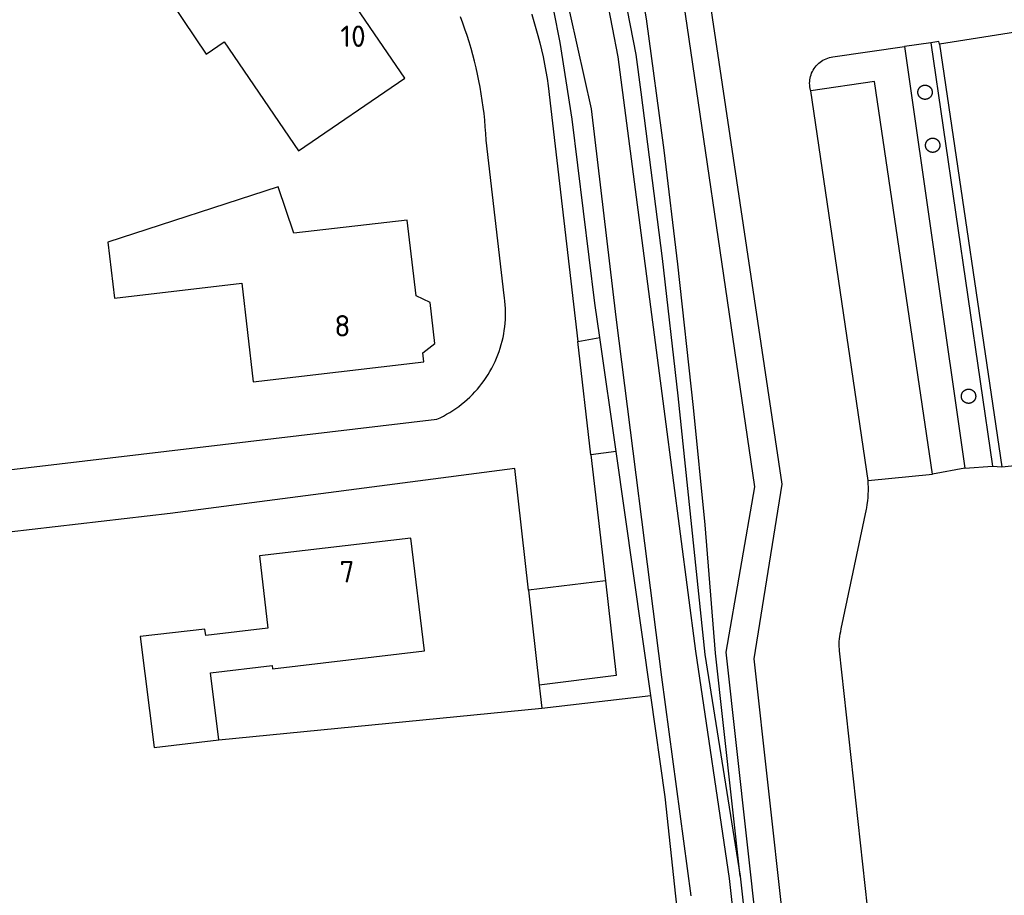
# Model space of a CAD drawing. Header units: metres. Extents: x 174248 to 174892, y 462063 to 462851.
# Tile 3 of 20: x 174296 to 174365, y 462283 to 462344. Entities that reach past the tile are written whole.
import ezdxf

# ---------------------------------------------------------------- set-up
doc = ezdxf.new("R2010")
doc.units = ezdxf.units.M
for name, color, linetype, lineweight in [('BTD-groenvoorziening', 252, 'Continuous', 9), ('Nummeraanduidingreeks', 252, 'Continuous', 9), ('OTD-erf', 252, 'Continuous', 9), ('OWD', 252, 'Continuous', 9), ('OWG-groenvoorziening', 252, 'Continuous', 9), ('Pand', 252, 'Continuous', 9), ('WGD-open verharding', 252, 'Continuous', 9), ('WTD-waterloop', 252, 'Continuous', 9)]:
    doc.layers.add(name, color=color, linetype=linetype, lineweight=lineweight)
doc.styles.get("Standard").update_dxf_attribs({"font": 'isocpeur.ttf'})

msp = doc.modelspace()

# ---------------------------------------------------------------- linework, layer by layer
at = {"layer": 'BTD-groenvoorziening', "lineweight": -3}
for points in [[(174346.716, 462283.892), (174344.987, 462299.504), (174344.256, 462308.507), (174343.452, 462316.725), (174342.353, 462326.775), (174341.388, 462334.765), (174340.155, 462343.965), (174338.841, 462351.352), (174337.34, 462358.398), (174335.008, 462366.464), (174332.405, 462375.027)], [(174332.115, 462344.28), (174332.119, 462344.268), (174332.27, 462343.776), (174332.413, 462343.282), (174332.548, 462342.785), (174332.675, 462342.287), (174332.795, 462341.787), (174332.907, 462341.285), (174333.011, 462340.781), (174333.107, 462340.276), (174333.196, 462339.769), (174333.276, 462339.261), (174335.343, 462321.342), (174336.883, 462321.632), (174336.542, 462324.024), (174334.954, 462336.922), (174334.11, 462342.306), (174333.656, 462344.552)], [(174359.705, 462339.314), (174359.714, 462339.313), (174359.722, 462339.312), (174359.731, 462339.311), (174359.74, 462339.31), (174359.748, 462339.309), (174359.757, 462339.307), (174359.765, 462339.306), (174359.774, 462339.304), (174359.782, 462339.302), (174359.791, 462339.3), (174359.799, 462339.298), (174359.808, 462339.296), (174359.816, 462339.293), (174359.824, 462339.291), (174359.833, 462339.288), (174359.841, 462339.285), (174359.849, 462339.282), (174359.857, 462339.279), (174359.865, 462339.275), (174359.873, 462339.272), (174359.881, 462339.268), (174359.889, 462339.264), (174359.897, 462339.26), (174359.905, 462339.256), (174359.912, 462339.252), (174359.92, 462339.248), (174359.927, 462339.244), (174359.935, 462339.239), (174359.942, 462339.234), (174359.95, 462339.229), (174359.957, 462339.225), (174359.964, 462339.22), (174359.971, 462339.214), (174359.978, 462339.209), (174359.985, 462339.204), (174359.991, 462339.198), (174359.998, 462339.192), (174360.005, 462339.187), (174360.011, 462339.181), (174360.017, 462339.175), (174360.024, 462339.169), (174360.03, 462339.162), (174360.036, 462339.156), (174360.042, 462339.15), (174360.047, 462339.143), (174360.053, 462339.136), (174360.059, 462339.13), (174360.064, 462339.123), (174360.069, 462339.116), (174360.074, 462339.109), (174360.08, 462339.102), (174360.084, 462339.095), (174360.089, 462339.087), (174360.094, 462339.08), (174360.099, 462339.073), (174360.103, 462339.065), (174360.107, 462339.057), (174360.111, 462339.05), (174360.115, 462339.042), (174360.119, 462339.034), (174360.123, 462339.026), (174360.127, 462339.018), (174360.13, 462339.01), (174360.134, 462339.002), (174360.137, 462338.994), (174360.14, 462338.986), (174360.143, 462338.978), (174360.146, 462338.97), (174360.148, 462338.961), (174360.151, 462338.953), (174360.153, 462338.944), (174360.155, 462338.936), (174360.157, 462338.927), (174360.159, 462338.919), (174360.161, 462338.91), (174360.162, 462338.902), (174360.164, 462338.893), (174360.165, 462338.885), (174360.167, 462338.867), (174360.168, 462338.859), (174360.169, 462338.85), (174360.169, 462338.841), (174360.17, 462338.832), (174360.17, 462338.798), (174360.169, 462338.789), (174360.169, 462338.78), (174360.168, 462338.771), (174360.167, 462338.763), (174360.166, 462338.754), (174360.165, 462338.745), (174360.164, 462338.737), (174360.162, 462338.728), (174360.161, 462338.72), (174360.159, 462338.711), (174360.157, 462338.703), (174360.155, 462338.694), (174360.153, 462338.686), (174360.151, 462338.677), (174360.148, 462338.669), (174360.146, 462338.661), (174360.143, 462338.652), (174360.14, 462338.644), (174360.137, 462338.636), (174360.134, 462338.628), (174360.13, 462338.62), (174360.127, 462338.612), (174360.123, 462338.604), (174360.119, 462338.596), (174360.115, 462338.588), (174360.111, 462338.58), (174360.107, 462338.573), (174360.103, 462338.565), (174360.099, 462338.558), (174360.094, 462338.55), (174360.089, 462338.543), (174360.084, 462338.535), (174360.08, 462338.528), (174360.074, 462338.521), (174360.069, 462338.514), (174360.064, 462338.507), (174360.059, 462338.5), (174360.053, 462338.494), (174360.047, 462338.487), (174360.042, 462338.48), (174360.036, 462338.474), (174360.03, 462338.468), (174360.024, 462338.461), (174360.017, 462338.455), (174360.011, 462338.449), (174360.005, 462338.443), (174359.998, 462338.438), (174359.991, 462338.432), (174359.985, 462338.426), (174359.978, 462338.421), (174359.964, 462338.411), (174359.957, 462338.405), (174359.95, 462338.4), (174359.942, 462338.396), (174359.935, 462338.391), (174359.927, 462338.386), (174359.92, 462338.382), (174359.912, 462338.378), (174359.905, 462338.374), (174359.897, 462338.37), (174359.889, 462338.366), (174359.881, 462338.362), (174359.873, 462338.358), (174359.865, 462338.355), (174359.857, 462338.351), (174359.849, 462338.348), (174359.841, 462338.345), (174359.833, 462338.342), (174359.824, 462338.339), (174359.816, 462338.337), (174359.808, 462338.334), (174359.799, 462338.332), (174359.791, 462338.33), (174359.782, 462338.328), (174359.774, 462338.326), (174359.765, 462338.324), (174359.757, 462338.323), (174359.748, 462338.321), (174359.74, 462338.32), (174359.731, 462338.319), (174359.722, 462338.318), (174359.714, 462338.317), (174359.705, 462338.316), (174359.696, 462338.316), (174359.687, 462338.315), (174359.679, 462338.315), (174359.67, 462338.315), (174359.661, 462338.315), (174359.653, 462338.315), (174359.644, 462338.316), (174359.635, 462338.316), (174359.626, 462338.317), (174359.618, 462338.318), (174359.609, 462338.319), (174359.6, 462338.32), (174359.592, 462338.321), (174359.583, 462338.323), (174359.575, 462338.324), (174359.566, 462338.326), (174359.558, 462338.328), (174359.549, 462338.33), (174359.541, 462338.332), (174359.532, 462338.334), (174359.524, 462338.337), (174359.516, 462338.339), (174359.507, 462338.342), (174359.499, 462338.345), (174359.491, 462338.348), (174359.483, 462338.351), (174359.475, 462338.355), (174359.467, 462338.358), (174359.459, 462338.362), (174359.451, 462338.366), (174359.443, 462338.37), (174359.435, 462338.374), (174359.428, 462338.378), (174359.42, 462338.382), (174359.413, 462338.386), (174359.405, 462338.391), (174359.398, 462338.396), (174359.39, 462338.4), (174359.383, 462338.405), (174359.376, 462338.411), (174359.369, 462338.416), (174359.362, 462338.421), (174359.355, 462338.426), (174359.349, 462338.432), (174359.342, 462338.438), (174359.335, 462338.443), (174359.329, 462338.449), (174359.323, 462338.455), (174359.316, 462338.461), (174359.31, 462338.468), (174359.304, 462338.474), (174359.298, 462338.48), (174359.293, 462338.487), (174359.287, 462338.494), (174359.281, 462338.5), (174359.276, 462338.507), (174359.271, 462338.514), (174359.266, 462338.521), (174359.26, 462338.528), (174359.255, 462338.535), (174359.251, 462338.543), (174359.246, 462338.55), (174359.241, 462338.558), (174359.237, 462338.565), (174359.233, 462338.573), (174359.229, 462338.58), (174359.225, 462338.588), (174359.221, 462338.596), (174359.217, 462338.604), (174359.213, 462338.612), (174359.21, 462338.62), (174359.206, 462338.628), (174359.203, 462338.636), (174359.2, 462338.644), (174359.197, 462338.652), (174359.194, 462338.661), (174359.192, 462338.669), (174359.189, 462338.677), (174359.187, 462338.686), (174359.185, 462338.694), (174359.183, 462338.703), (174359.181, 462338.711), (174359.179, 462338.72), (174359.178, 462338.728), (174359.176, 462338.737), (174359.175, 462338.745), (174359.173, 462338.763), (174359.172, 462338.771), (174359.171, 462338.78), (174359.171, 462338.789), (174359.17, 462338.798), (174359.17, 462338.806), (174359.17, 462338.832), (174359.171, 462338.841), (174359.171, 462338.85), (174359.172, 462338.859), (174359.173, 462338.867), (174359.174, 462338.876), (174359.175, 462338.885), (174359.176, 462338.893), (174359.178, 462338.902), (174359.179, 462338.91), (174359.181, 462338.919), (174359.183, 462338.927), (174359.185, 462338.936), (174359.187, 462338.944), (174359.189, 462338.953), (174359.192, 462338.961), (174359.194, 462338.97), (174359.197, 462338.978), (174359.2, 462338.986), (174359.203, 462338.994), (174359.206, 462339.002), (174359.21, 462339.01), (174359.213, 462339.018), (174359.217, 462339.026), (174359.221, 462339.034), (174359.225, 462339.042), (174359.229, 462339.05), (174359.233, 462339.057), (174359.237, 462339.065), (174359.241, 462339.073), (174359.246, 462339.08), (174359.251, 462339.087), (174359.255, 462339.095), (174359.26, 462339.102), (174359.266, 462339.109), (174359.271, 462339.116), (174359.276, 462339.123), (174359.281, 462339.13), (174359.287, 462339.136), (174359.293, 462339.143), (174359.298, 462339.15), (174359.304, 462339.156), (174359.31, 462339.162), (174359.316, 462339.169), (174359.323, 462339.175), (174359.329, 462339.181), (174359.335, 462339.187), (174359.342, 462339.192), (174359.349, 462339.198), (174359.355, 462339.204), (174359.362, 462339.209), (174359.369, 462339.214), (174359.376, 462339.22), (174359.383, 462339.225), (174359.39, 462339.229), (174359.398, 462339.234), (174359.405, 462339.239), (174359.413, 462339.244), (174359.42, 462339.248), (174359.428, 462339.252), (174359.435, 462339.256), (174359.443, 462339.26), (174359.451, 462339.264), (174359.459, 462339.268), (174359.467, 462339.272), (174359.475, 462339.275), (174359.483, 462339.279), (174359.491, 462339.282), (174359.499, 462339.285), (174359.507, 462339.288), (174359.516, 462339.291), (174359.524, 462339.293), (174359.532, 462339.296), (174359.541, 462339.298), (174359.549, 462339.3), (174359.558, 462339.302), (174359.566, 462339.304), (174359.575, 462339.306), (174359.583, 462339.307), (174359.592, 462339.309), (174359.6, 462339.31), (174359.609, 462339.311), (174359.618, 462339.312), (174359.626, 462339.313), (174359.635, 462339.314), (174359.644, 462339.314), (174359.653, 462339.315), (174359.661, 462339.315), (174359.67, 462339.315), (174359.679, 462339.315), (174359.687, 462339.315), (174359.696, 462339.314), (174359.705, 462339.314)], [(174360.241, 462335.599), (174360.25, 462335.598), (174360.258, 462335.597), (174360.267, 462335.596), (174360.276, 462335.595), (174360.284, 462335.594), (174360.293, 462335.592), (174360.301, 462335.591), (174360.31, 462335.589), (174360.319, 462335.587), (174360.327, 462335.585), (174360.335, 462335.583), (174360.344, 462335.581), (174360.352, 462335.578), (174360.361, 462335.576), (174360.369, 462335.573), (174360.377, 462335.57), (174360.385, 462335.567), (174360.393, 462335.564), (174360.401, 462335.56), (174360.409, 462335.557), (174360.417, 462335.553), (174360.425, 462335.549), (174360.433, 462335.545), (174360.441, 462335.541), (174360.448, 462335.537), (174360.456, 462335.533), (174360.464, 462335.529), (174360.471, 462335.524), (174360.478, 462335.519), (174360.486, 462335.514), (174360.493, 462335.51), (174360.5, 462335.505), (174360.507, 462335.499), (174360.514, 462335.494), (174360.521, 462335.489), (174360.527, 462335.483), (174360.534, 462335.477), (174360.541, 462335.472), (174360.547, 462335.466), (174360.553, 462335.46), (174360.56, 462335.454), (174360.566, 462335.447), (174360.572, 462335.441), (174360.578, 462335.435), (174360.583, 462335.428), (174360.589, 462335.421), (174360.595, 462335.415), (174360.6, 462335.408), (174360.605, 462335.401), (174360.611, 462335.394), (174360.616, 462335.387), (174360.62, 462335.38), (174360.625, 462335.372), (174360.63, 462335.365), (174360.635, 462335.358), (174360.639, 462335.35), (174360.643, 462335.342), (174360.648, 462335.335), (174360.652, 462335.327), (174360.655, 462335.319), (174360.659, 462335.311), (174360.663, 462335.303), (174360.666, 462335.295), (174360.67, 462335.287), (174360.673, 462335.279), (174360.676, 462335.271), (174360.679, 462335.263), (174360.681, 462335.255), (174360.684, 462335.246), (174360.687, 462335.238), (174360.689, 462335.229), (174360.691, 462335.221), (174360.693, 462335.212), (174360.695, 462335.204), (174360.697, 462335.195), (174360.698, 462335.187), (174360.7, 462335.178), (174360.701, 462335.17), (174360.702, 462335.161), (174360.703, 462335.152), (174360.704, 462335.144), (174360.705, 462335.135), (174360.705, 462335.126), (174360.706, 462335.117), (174360.706, 462335.083), (174360.705, 462335.074), (174360.705, 462335.065), (174360.704, 462335.056), (174360.703, 462335.048), (174360.701, 462335.03), (174360.7, 462335.022), (174360.698, 462335.013), (174360.697, 462335.005), (174360.695, 462334.996), (174360.693, 462334.988), (174360.691, 462334.979), (174360.689, 462334.971), (174360.687, 462334.962), (174360.684, 462334.954), (174360.681, 462334.946), (174360.679, 462334.937), (174360.676, 462334.929), (174360.673, 462334.921), (174360.67, 462334.913), (174360.666, 462334.905), (174360.663, 462334.897), (174360.659, 462334.889), (174360.655, 462334.881), (174360.652, 462334.873), (174360.648, 462334.865), (174360.643, 462334.858), (174360.639, 462334.85), (174360.635, 462334.843), (174360.63, 462334.835), (174360.625, 462334.828), (174360.62, 462334.82), (174360.616, 462334.813), (174360.611, 462334.806), (174360.605, 462334.799), (174360.6, 462334.792), (174360.595, 462334.785), (174360.589, 462334.779), (174360.583, 462334.772), (174360.578, 462334.765), (174360.572, 462334.759), (174360.566, 462334.753), (174360.56, 462334.746), (174360.553, 462334.74), (174360.547, 462334.734), (174360.541, 462334.728), (174360.534, 462334.723), (174360.527, 462334.717), (174360.521, 462334.711), (174360.514, 462334.706), (174360.507, 462334.701), (174360.5, 462334.696), (174360.493, 462334.69), (174360.486, 462334.685), (174360.478, 462334.681), (174360.471, 462334.676), (174360.464, 462334.671), (174360.456, 462334.667), (174360.448, 462334.663), (174360.441, 462334.659), (174360.433, 462334.655), (174360.425, 462334.651), (174360.417, 462334.647), (174360.409, 462334.643), (174360.401, 462334.64), (174360.393, 462334.636), (174360.385, 462334.633), (174360.377, 462334.63), (174360.369, 462334.627), (174360.361, 462334.624), (174360.352, 462334.622), (174360.344, 462334.619), (174360.335, 462334.617), (174360.327, 462334.615), (174360.319, 462334.613), (174360.31, 462334.611), (174360.301, 462334.609), (174360.293, 462334.608), (174360.284, 462334.606), (174360.276, 462334.605), (174360.267, 462334.604), (174360.258, 462334.603), (174360.25, 462334.602), (174360.241, 462334.601), (174360.232, 462334.601), (174360.223, 462334.6), (174360.215, 462334.6), (174360.206, 462334.6), (174360.197, 462334.6), (174360.189, 462334.6), (174360.18, 462334.601), (174360.171, 462334.601), (174360.162, 462334.602), (174360.154, 462334.603), (174360.136, 462334.605), (174360.128, 462334.606), (174360.119, 462334.608), (174360.111, 462334.609), (174360.102, 462334.611), (174360.093, 462334.613), (174360.085, 462334.615), (174360.077, 462334.617), (174360.068, 462334.619), (174360.06, 462334.622), (174360.052, 462334.624), (174360.043, 462334.627), (174360.035, 462334.63), (174360.027, 462334.633), (174360.019, 462334.636), (174360.011, 462334.64), (174360.003, 462334.643), (174359.995, 462334.647), (174359.987, 462334.651), (174359.979, 462334.655), (174359.971, 462334.659), (174359.964, 462334.663), (174359.948, 462334.671), (174359.941, 462334.676), (174359.934, 462334.681), (174359.926, 462334.685), (174359.919, 462334.69), (174359.912, 462334.696), (174359.905, 462334.701), (174359.898, 462334.706), (174359.891, 462334.711), (174359.885, 462334.717), (174359.878, 462334.723), (174359.871, 462334.728), (174359.865, 462334.734), (174359.859, 462334.74), (174359.852, 462334.746), (174359.846, 462334.753), (174359.84, 462334.759), (174359.834, 462334.765), (174359.829, 462334.772), (174359.823, 462334.779), (174359.817, 462334.785), (174359.812, 462334.792), (174359.807, 462334.799), (174359.802, 462334.806), (174359.796, 462334.813), (174359.791, 462334.82), (174359.787, 462334.828), (174359.782, 462334.835), (174359.777, 462334.843), (174359.773, 462334.85), (174359.769, 462334.858), (174359.764, 462334.865), (174359.76, 462334.873), (174359.757, 462334.881), (174359.753, 462334.889), (174359.749, 462334.897), (174359.746, 462334.905), (174359.742, 462334.913), (174359.739, 462334.921), (174359.736, 462334.929), (174359.733, 462334.937), (174359.731, 462334.946), (174359.728, 462334.954), (174359.725, 462334.962), (174359.723, 462334.971), (174359.721, 462334.979), (174359.719, 462334.988), (174359.717, 462334.996), (174359.715, 462335.005), (174359.714, 462335.013), (174359.712, 462335.022), (174359.711, 462335.03), (174359.71, 462335.039), (174359.709, 462335.048), (174359.708, 462335.056), (174359.707, 462335.065), (174359.707, 462335.074), (174359.706, 462335.083), (174359.706, 462335.091), (174359.706, 462335.117), (174359.707, 462335.126), (174359.707, 462335.135), (174359.708, 462335.144), (174359.709, 462335.152), (174359.71, 462335.161), (174359.711, 462335.17), (174359.712, 462335.178), (174359.714, 462335.187), (174359.715, 462335.195), (174359.717, 462335.204), (174359.719, 462335.212), (174359.721, 462335.221), (174359.723, 462335.229), (174359.725, 462335.238), (174359.728, 462335.246), (174359.731, 462335.255), (174359.733, 462335.263), (174359.736, 462335.271), (174359.739, 462335.279), (174359.742, 462335.287), (174359.746, 462335.295), (174359.749, 462335.303), (174359.753, 462335.311), (174359.757, 462335.319), (174359.76, 462335.327), (174359.764, 462335.335), (174359.769, 462335.342), (174359.773, 462335.35), (174359.777, 462335.358), (174359.782, 462335.365), (174359.787, 462335.372), (174359.791, 462335.38), (174359.796, 462335.387), (174359.802, 462335.394), (174359.807, 462335.401), (174359.812, 462335.408), (174359.817, 462335.415), (174359.823, 462335.421), (174359.829, 462335.428), (174359.834, 462335.435), (174359.84, 462335.441), (174359.846, 462335.447), (174359.852, 462335.454), (174359.859, 462335.46), (174359.865, 462335.466), (174359.871, 462335.472), (174359.878, 462335.477), (174359.885, 462335.483), (174359.891, 462335.489), (174359.898, 462335.494), (174359.905, 462335.499), (174359.912, 462335.505), (174359.919, 462335.51), (174359.926, 462335.514), (174359.934, 462335.519), (174359.941, 462335.524), (174359.948, 462335.529), (174359.956, 462335.533), (174359.964, 462335.537), (174359.971, 462335.541), (174359.979, 462335.545), (174359.987, 462335.549), (174359.995, 462335.553), (174360.003, 462335.557), (174360.011, 462335.56), (174360.019, 462335.564), (174360.027, 462335.567), (174360.043, 462335.573), (174360.052, 462335.576), (174360.06, 462335.578), (174360.068, 462335.581), (174360.077, 462335.583), (174360.085, 462335.585), (174360.093, 462335.587), (174360.102, 462335.589), (174360.111, 462335.591), (174360.119, 462335.592), (174360.128, 462335.594), (174360.136, 462335.595), (174360.145, 462335.596), (174360.154, 462335.597), (174360.162, 462335.598), (174360.171, 462335.599), (174360.18, 462335.599), (174360.189, 462335.6), (174360.197, 462335.6), (174360.206, 462335.6), (174360.215, 462335.6), (174360.223, 462335.6), (174360.232, 462335.599), (174360.241, 462335.599)], [(174362.753, 462318.012), (174362.762, 462318.011), (174362.77, 462318.01), (174362.779, 462318.009), (174362.788, 462318.008), (174362.796, 462318.007), (174362.805, 462318.005), (174362.813, 462318.004), (174362.822, 462318.002), (174362.83, 462318), (174362.839, 462317.998), (174362.847, 462317.996), (174362.856, 462317.994), (174362.864, 462317.991), (174362.872, 462317.988), (174362.881, 462317.986), (174362.889, 462317.983), (174362.897, 462317.98), (174362.905, 462317.977), (174362.913, 462317.973), (174362.921, 462317.97), (174362.929, 462317.966), (174362.937, 462317.962), (174362.945, 462317.959), (174362.953, 462317.955), (174362.96, 462317.95), (174362.968, 462317.946), (174362.975, 462317.942), (174362.983, 462317.937), (174362.99, 462317.932), (174362.998, 462317.927), (174363.005, 462317.923), (174363.012, 462317.918), (174363.019, 462317.912), (174363.026, 462317.907), (174363.033, 462317.902), (174363.039, 462317.896), (174363.046, 462317.89), (174363.053, 462317.885), (174363.059, 462317.879), (174363.065, 462317.873), (174363.072, 462317.867), (174363.078, 462317.86), (174363.084, 462317.854), (174363.09, 462317.848), (174363.095, 462317.841), (174363.101, 462317.834), (174363.107, 462317.828), (174363.112, 462317.821), (174363.117, 462317.814), (174363.122, 462317.807), (174363.128, 462317.8), (174363.133, 462317.793), (174363.137, 462317.785), (174363.142, 462317.778), (174363.147, 462317.771), (174363.155, 462317.755), (174363.159, 462317.748), (174363.163, 462317.74), (174363.167, 462317.732), (174363.171, 462317.724), (174363.175, 462317.716), (174363.178, 462317.708), (174363.182, 462317.7), (174363.185, 462317.692), (174363.188, 462317.684), (174363.191, 462317.676), (174363.194, 462317.668), (174363.196, 462317.659), (174363.199, 462317.651), (174363.201, 462317.642), (174363.203, 462317.634), (174363.205, 462317.626), (174363.207, 462317.617), (174363.209, 462317.608), (174363.21, 462317.6), (174363.212, 462317.591), (174363.213, 462317.583), (174363.214, 462317.574), (174363.215, 462317.565), (174363.216, 462317.557), (174363.217, 462317.548), (174363.217, 462317.539), (174363.218, 462317.53), (174363.218, 462317.522), (174363.218, 462317.513), (174363.218, 462317.504), (174363.218, 462317.496), (174363.217, 462317.487), (174363.217, 462317.478), (174363.216, 462317.469), (174363.215, 462317.461), (174363.214, 462317.452), (174363.213, 462317.443), (174363.212, 462317.435), (174363.21, 462317.426), (174363.209, 462317.418), (174363.207, 462317.409), (174363.205, 462317.4), (174363.203, 462317.392), (174363.201, 462317.384), (174363.199, 462317.375), (174363.196, 462317.367), (174363.194, 462317.359), (174363.191, 462317.35), (174363.188, 462317.342), (174363.185, 462317.334), (174363.182, 462317.326), (174363.178, 462317.318), (174363.175, 462317.31), (174363.171, 462317.302), (174363.167, 462317.294), (174363.163, 462317.286), (174363.159, 462317.278), (174363.155, 462317.271), (174363.151, 462317.263), (174363.147, 462317.256), (174363.142, 462317.248), (174363.137, 462317.241), (174363.133, 462317.233), (174363.128, 462317.226), (174363.122, 462317.219), (174363.117, 462317.212), (174363.112, 462317.205), (174363.107, 462317.198), (174363.101, 462317.192), (174363.095, 462317.185), (174363.09, 462317.178), (174363.084, 462317.172), (174363.078, 462317.166), (174363.072, 462317.159), (174363.065, 462317.153), (174363.059, 462317.147), (174363.053, 462317.141), (174363.046, 462317.136), (174363.039, 462317.13), (174363.033, 462317.124), (174363.026, 462317.119), (174363.019, 462317.114), (174363.012, 462317.109), (174363.005, 462317.103), (174362.998, 462317.098), (174362.99, 462317.094), (174362.983, 462317.089), (174362.975, 462317.084), (174362.968, 462317.08), (174362.96, 462317.076), (174362.953, 462317.071), (174362.945, 462317.067), (174362.937, 462317.064), (174362.929, 462317.06), (174362.921, 462317.056), (174362.913, 462317.053), (174362.905, 462317.049), (174362.897, 462317.046), (174362.889, 462317.043), (174362.881, 462317.04), (174362.872, 462317.038), (174362.864, 462317.035), (174362.856, 462317.032), (174362.847, 462317.03), (174362.839, 462317.028), (174362.83, 462317.026), (174362.822, 462317.024), (174362.813, 462317.022), (174362.805, 462317.021), (174362.796, 462317.019), (174362.788, 462317.018), (174362.779, 462317.017), (174362.77, 462317.016), (174362.762, 462317.015), (174362.753, 462317.014), (174362.744, 462317.014), (174362.735, 462317.013), (174362.727, 462317.013), (174362.718, 462317.013), (174362.709, 462317.013), (174362.701, 462317.013), (174362.692, 462317.014), (174362.683, 462317.014), (174362.674, 462317.015), (174362.666, 462317.016), (174362.657, 462317.017), (174362.648, 462317.018), (174362.64, 462317.019), (174362.631, 462317.021), (174362.623, 462317.022), (174362.614, 462317.024), (174362.606, 462317.026), (174362.597, 462317.028), (174362.589, 462317.03), (174362.58, 462317.032), (174362.572, 462317.035), (174362.563, 462317.038), (174362.555, 462317.04), (174362.547, 462317.043), (174362.539, 462317.046), (174362.531, 462317.049), (174362.523, 462317.053), (174362.515, 462317.056), (174362.507, 462317.06), (174362.499, 462317.064), (174362.491, 462317.067), (174362.483, 462317.071), (174362.476, 462317.076), (174362.468, 462317.08), (174362.46, 462317.084), (174362.453, 462317.089), (174362.446, 462317.094), (174362.438, 462317.098), (174362.431, 462317.103), (174362.424, 462317.109), (174362.417, 462317.114), (174362.41, 462317.119), (174362.403, 462317.124), (174362.397, 462317.13), (174362.39, 462317.136), (174362.383, 462317.141), (174362.377, 462317.147), (174362.371, 462317.153), (174362.364, 462317.159), (174362.358, 462317.166), (174362.352, 462317.172), (174362.346, 462317.178), (174362.341, 462317.185), (174362.335, 462317.192), (174362.329, 462317.198), (174362.324, 462317.205), (174362.319, 462317.212), (174362.313, 462317.219), (174362.308, 462317.226), (174362.304, 462317.233), (174362.299, 462317.241), (174362.294, 462317.248), (174362.289, 462317.256), (174362.285, 462317.263), (174362.281, 462317.271), (174362.277, 462317.278), (174362.273, 462317.286), (174362.269, 462317.294), (174362.265, 462317.302), (174362.261, 462317.31), (174362.258, 462317.318), (174362.254, 462317.326), (174362.251, 462317.334), (174362.248, 462317.342), (174362.245, 462317.35), (174362.242, 462317.359), (174362.24, 462317.367), (174362.237, 462317.375), (174362.235, 462317.384), (174362.233, 462317.392), (174362.231, 462317.4), (174362.229, 462317.409), (174362.227, 462317.418), (174362.226, 462317.426), (174362.224, 462317.435), (174362.223, 462317.443), (174362.221, 462317.461), (174362.22, 462317.469), (174362.219, 462317.478), (174362.219, 462317.487), (174362.218, 462317.496), (174362.218, 462317.53), (174362.219, 462317.539), (174362.219, 462317.548), (174362.22, 462317.557), (174362.221, 462317.565), (174362.223, 462317.583), (174362.224, 462317.591), (174362.226, 462317.6), (174362.227, 462317.608), (174362.231, 462317.626), (174362.233, 462317.634), (174362.235, 462317.642), (174362.237, 462317.651), (174362.24, 462317.659), (174362.242, 462317.668), (174362.248, 462317.684), (174362.251, 462317.692), (174362.254, 462317.7), (174362.258, 462317.708), (174362.261, 462317.716), (174362.265, 462317.724), (174362.269, 462317.732), (174362.277, 462317.748), (174362.281, 462317.755), (174362.285, 462317.763), (174362.289, 462317.771), (174362.294, 462317.778), (174362.299, 462317.785), (174362.304, 462317.793), (174362.308, 462317.8), (174362.313, 462317.807), (174362.319, 462317.814), (174362.324, 462317.821), (174362.329, 462317.828), (174362.335, 462317.834), (174362.341, 462317.841), (174362.346, 462317.848), (174362.352, 462317.854), (174362.358, 462317.86), (174362.364, 462317.867), (174362.371, 462317.873), (174362.377, 462317.879), (174362.383, 462317.885), (174362.39, 462317.89), (174362.397, 462317.896), (174362.403, 462317.902), (174362.41, 462317.907), (174362.417, 462317.912), (174362.424, 462317.918), (174362.431, 462317.923), (174362.438, 462317.927), (174362.446, 462317.932), (174362.453, 462317.937), (174362.46, 462317.942), (174362.468, 462317.946), (174362.476, 462317.95), (174362.483, 462317.955), (174362.491, 462317.959), (174362.499, 462317.962), (174362.515, 462317.97), (174362.523, 462317.973), (174362.531, 462317.977), (174362.539, 462317.98), (174362.547, 462317.983), (174362.555, 462317.986), (174362.563, 462317.988), (174362.572, 462317.991), (174362.58, 462317.994), (174362.589, 462317.996), (174362.597, 462317.998), (174362.606, 462318), (174362.614, 462318.002), (174362.623, 462318.004), (174362.631, 462318.005), (174362.64, 462318.007), (174362.648, 462318.008), (174362.666, 462318.01), (174362.674, 462318.011), (174362.683, 462318.012), (174362.692, 462318.012), (174362.701, 462318.013), (174362.709, 462318.013), (174362.718, 462318.013), (174362.727, 462318.013), (174362.735, 462318.013), (174362.744, 462318.012), (174362.753, 462318.012)], [(174332.64, 462297.265), (174332.71, 462296.65), (174332.823, 462295.657), (174340.454, 462296.552), (174338.021, 462313.642), (174336.258, 462313.416), (174337.277, 462304.579)], [(174337.277, 462304.579), (174331.884, 462303.924), (174332.64, 462297.265)], [(174337.277, 462304.579), (174338.041, 462297.954), (174332.64, 462297.265)]]:
    msp.add_lwpolyline(points, dxfattribs=at)
at = {"layer": 'OTD-erf', "lineweight": -3}
msp.add_line((174310.2, 462293.44), (174332.823, 462295.657), dxfattribs=at)
for points in [[(174360.674, 462342.193), (174360.627, 462342.369), (174360.064, 462342.287), (174364.392, 462312.622), (174365.051, 462312.578)], [(174331.884, 462303.924), (174330.94, 462312.46), (174306.79, 462309.3), (174287.417, 462307.048), (174276.555, 462305.774), (174274.432, 462305.525), (174275.388, 462297.461)]]:
    msp.add_lwpolyline(points, dxfattribs=at)
at = {"layer": 'OWD', "lineweight": -3}
msp.add_line((174338.021, 462313.642), (174336.883, 462321.632), dxfattribs=at)
for points in [[(174329.562, 462388.746), (174330.815, 462386.837), (174329.898, 462387.142), (174329.468, 462387.142), (174328.977, 462386.855), (174328.65, 462386.302), (174328.078, 462383.987), (174327.957, 462382.104), (174327.959, 462380.24), (174328.165, 462378.582), (174329.294, 462375.225), (174329.703, 462375.348), (174330.073, 462374.079), (174336.253, 462353.868), (174337.546, 462349.797), (174338.597, 462345.657), (174339.404, 462341.462), (174339.752, 462338.827), (174341.254, 462327.171), (174342.353, 462317.537), (174342.862, 462312.625), (174344.242, 462299.421), (174346.716, 462283.892), (174357.21, 462189.161)], [(174354.944, 462183.898), (174353.87, 462183.79), (174353.283, 462184.358), (174352.974, 462186.569), (174351.239, 462203.766), (174349.166, 462219.1), (174348.973, 462220.616), (174348.691, 462222.826), (174347.246, 462236.728), (174345.265, 462253.986), (174341.466, 462289.446), (174340.454, 462296.552)]]:
    msp.add_lwpolyline(points, dxfattribs=at)
at = {"layer": 'OWG-groenvoorziening', "lineweight": -3}
msp.add_line((174336.258, 462313.416), (174335.343, 462321.342), dxfattribs=at)
at = {"layer": 'Pand', "lineweight": -3}
for points in [[(174317.787, 462346.622), (174316.878, 462346.787), (174314.508, 462350.254), (174306.888, 462345.046), (174309.31, 462341.493), (174310.557, 462342.345), (174315.771, 462334.717), (174323.218, 462339.807), (174318.324, 462346.988), (174317.787, 462346.622)], [(174367.344, 462343.227), (174360.674, 462342.193), (174365.051, 462312.578), (174369.326, 462313.007)], [(174315.455, 462328.934), (174314.358, 462332.175), (174302.418, 462328.31), (174302.875, 462324.387), (174311.794, 462325.43), (174312.6, 462318.517), (174324.549, 462319.914), (174324.482, 462320.553), (174325.332, 462321.215), (174325.005, 462324.073), (174324.006, 462324.546), (174323.391, 462329.862), (174315.455, 462328.934)], [(174305.65, 462292.91), (174310.2, 462293.44), (174309.6, 462298.13), (174313.94, 462298.64), (174313.96, 462298.42), (174324.59, 462299.67), (174323.65, 462307.58), (174313.05, 462306.32), (174313.63, 462301.26), (174309.27, 462300.75), (174309.22, 462301.2), (174304.67, 462300.69), (174305.65, 462292.91)]]:
    msp.add_lwpolyline(points, dxfattribs=at)
at = {"layer": 'WGD-open verharding', "lineweight": -3}
for p, q in [((174360.064, 462342.287), (174358.241, 462342.021)), ((174358.241, 462342.021), (174362.453, 462312.471)), ((174355.674, 462311.612), (174351.665, 462338.903)), ((174362.453, 462312.471), (174364.392, 462312.622)), ((174355.674, 462311.612), (174360.181, 462312.045)), ((174362.453, 462312.471), (174360.181, 462312.045))]:
    msp.add_line(p, q, dxfattribs=at)
for points in [[(174354.183, 462181.844), (174358.659, 462182.93), (174357.418, 462194.094), (174345.733, 462299.586), (174347.754, 462311.169), (174341.734, 462352.115)], [(174343.519, 462352.377), (174349.626, 462311.346), (174347.675, 462299.123), (174351.694, 462262.871)], [(174276.111, 462310.062), (174325.463, 462315.902), (174325.694, 462316.009), (174325.922, 462316.124), (174326.146, 462316.246), (174326.366, 462316.374), (174326.582, 462316.51), (174326.793, 462316.652), (174327.001, 462316.801), (174327.203, 462316.956), (174327.4, 462317.118), (174327.592, 462317.285), (174327.779, 462317.459), (174327.96, 462317.638), (174328.136, 462317.823), (174328.305, 462318.013), (174328.469, 462318.209), (174328.626, 462318.41), (174328.777, 462318.615), (174328.922, 462318.825), (174329.059, 462319.04), (174329.19, 462319.258), (174329.314, 462319.481), (174329.431, 462319.707), (174329.541, 462319.938), (174329.644, 462320.171), (174329.739, 462320.407), (174329.827, 462320.647), (174329.907, 462320.889), (174329.98, 462321.133), (174330.045, 462321.38), (174330.102, 462321.628), (174330.151, 462321.878), (174330.192, 462322.13), (174330.226, 462322.383), (174330.251, 462322.636), (174330.269, 462322.891), (174330.278, 462323.146), (174330.28, 462323.4), (174330.273, 462323.655), (174330.259, 462323.91), (174330.237, 462324.164), (174330.206, 462324.417), (174330.185, 462324.564), (174328.917, 462335.454), (174328.893, 462335.92), (174328.861, 462336.386), (174328.821, 462336.852), (174328.773, 462337.316), (174328.717, 462337.78), (174328.653, 462338.242), (174328.582, 462338.704), (174328.502, 462339.164), (174328.415, 462339.623), (174328.319, 462340.08), (174328.216, 462340.536), (174328.105, 462340.989), (174327.986, 462341.441), (174327.86, 462341.89), (174327.726, 462342.338), (174327.584, 462342.783), (174327.435, 462343.225), (174327.278, 462343.665), (174327.113, 462344.102)], [(174351.665, 462338.903), (174351.649, 462338.957), (174351.621, 462339.076), (174351.601, 462339.196), (174351.589, 462339.318), (174351.585, 462339.44), (174351.589, 462339.561), (174351.6, 462339.683), (174351.62, 462339.803), (174351.648, 462339.922), (174351.683, 462340.038), (174351.726, 462340.153), (174351.776, 462340.264), (174351.833, 462340.371), (174351.898, 462340.475), (174351.969, 462340.574), (174352.046, 462340.668), (174352.129, 462340.757), (174352.218, 462340.841), (174352.313, 462340.918), (174352.412, 462340.989), (174352.515, 462341.053), (174352.623, 462341.111), (174352.734, 462341.161), (174352.848, 462341.204), (174352.965, 462341.239), (174353.084, 462341.266), (174353.204, 462341.286), (174358.241, 462342.021)], [(174360.181, 462312.045), (174356.139, 462339.556), (174351.665, 462338.903)], [(174356.618, 462272.771), (174353.686, 462299.672), (174353.673, 462299.799), (174353.661, 462299.976), (174353.658, 462300.153), (174353.662, 462300.331), (174353.674, 462300.508), (174353.695, 462300.685), (174353.723, 462300.86), (174353.759, 462301.034), (174353.803, 462301.206), (174355.57, 462309.61), (174355.587, 462309.7), (174355.626, 462309.937), (174355.656, 462310.174), (174355.679, 462310.413), (174355.694, 462310.653), (174355.701, 462310.893), (174355.7, 462311.133), (174355.691, 462311.373), (174355.674, 462311.612)]]:
    msp.add_lwpolyline(points, dxfattribs=at)
at = {"layer": 'WTD-waterloop', "lineweight": -3}
for points in [[(174309.859, 462388.458), (174314.41, 462381.541), (174319.7, 462373.99), (174323.124, 462367.749), (174324.273, 462365.887), (174328.188, 462360.362), (174331.736, 462353.649), (174333.336, 462350.845), (174336.284, 462337.662), (174338.016, 462323.065), (174341.212, 462297.822), (174343.261, 462282.508)], [(174356.382, 462189.82), (174345.98, 462283.733), (174343.615, 462299.654), (174341.467, 462316.1), (174338.177, 462341.291), (174337.381, 462345.432)]]:
    msp.add_lwpolyline(points, dxfattribs=at)

# ---------------------------------------------------------------- texts
at = {"layer": 'Nummeraanduidingreeks'}
for s, p in [('10', (174318.705, 462341.99)), ('8', (174318.284, 462321.699)), ('7', (174318.645, 462304.467))]:
    msp.add_text(s, height=1.5, dxfattribs=at).set_placement(p)

doc.saveas('drawing.dxf')
